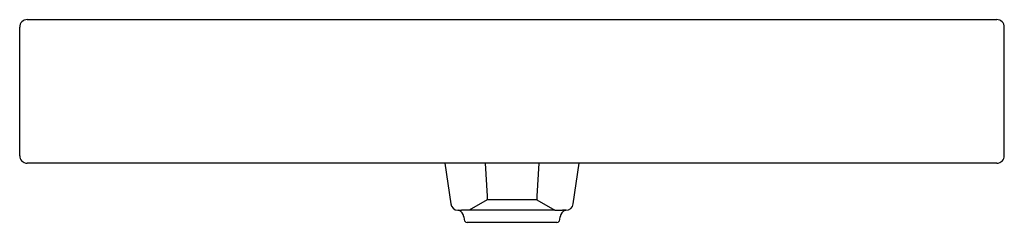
# Model space of a CAD drawing. Header units: millimetres. Extents: x 4762.221 to 4762.871, y 2418.684 to 2418.818.
import ezdxf

# ---------------------------------------------------------------- set-up
doc = ezdxf.new("R2010")
doc.units = ezdxf.units.MM
doc.layers.add('SANINDUSA', color=3, linetype='Continuous')

msp = doc.modelspace()

# ---------------------------------------------------------------- linework, layer by layer
at = {"layer": 'SANINDUSA'}
for p, q in [((4762.22122, 2418.72784), (4762.22122, 2418.81284)), ((4762.22622, 2418.81784), (4762.86622, 2418.81784)), ((4762.87122, 2418.72784), (4762.87122, 2418.81284)), ((4762.86622, 2418.72284), (4762.22622, 2418.72284)), ((4762.50196, 2418.72284), (4762.50576, 2418.69602)), ((4762.52844, 2418.72284), (4762.52983, 2418.70097)), ((4762.564, 2418.72284), (4762.56262, 2418.70097)), ((4762.58668, 2418.69602), (4762.59048, 2418.72284)), ((4762.52983, 2418.69864), (4762.51792, 2418.69172)), ((4762.52983, 2418.70097), (4762.52983, 2418.69864)), ((4762.56262, 2418.69864), (4762.52983, 2418.69864)), ((4762.56262, 2418.70097), (4762.56262, 2418.69864)), ((4762.56262, 2418.69864), (4762.57453, 2418.69172)), ((4762.51794, 2418.69172), (4762.51292, 2418.69172)), ((4762.57451, 2418.69172), (4762.51794, 2418.69172)), ((4762.57451, 2418.69172), (4762.57952, 2418.69172)), ((4762.51441, 2418.68734), (4762.51456, 2418.68555)), ((4762.54622, 2418.68372), (4762.51656, 2418.68372)), ((4762.57589, 2418.68372), (4762.54622, 2418.68372)), ((4762.57788, 2418.68555), (4762.57804, 2418.68734))]:
    msp.add_line(p, q, dxfattribs=at)
at = {"layer": 'SANINDUSA', "flags": 128}
for points in [[(4762.51041, 2418.69174), (4762.51037, 2418.69181), (4762.51069, 2418.69184), (4762.51155, 2418.69179), (4762.51292, 2418.69172)], [(4762.58204, 2418.69174), (4762.58207, 2418.69181), (4762.58175, 2418.69184), (4762.5809, 2418.69179), (4762.57952, 2418.69172)]]:
    msp.add_lwpolyline(points, dxfattribs=at)
at = {"layer": 'SANINDUSA'}
for centre, radius, start, end in [((4762.22622, 2418.81284), 0.005, 90, 180), ((4762.86622, 2418.81284), 0.005, 0, 90), ((4762.22622, 2418.72784), 0.005, 180, 270), ((4762.86622, 2418.72784), 0.005, 270, 0), ((4762.51071, 2418.69672), 0.005, 188.15992, 267.87305), ((4762.58173, 2418.69672), 0.005, 270, 351.80905), ((4762.50948, 2418.68695), 0.00491, 4.59739, 75.18069), ((4762.58295, 2418.68695), 0.00492, 104.33629, 175.50605), ((4762.51656, 2418.68572), 0.002, 185, 270), ((4762.57589, 2418.68572), 0.002, 270, 355)]:
    msp.add_arc(centre, radius, start, end, dxfattribs=at)

doc.saveas('drawing.dxf')
